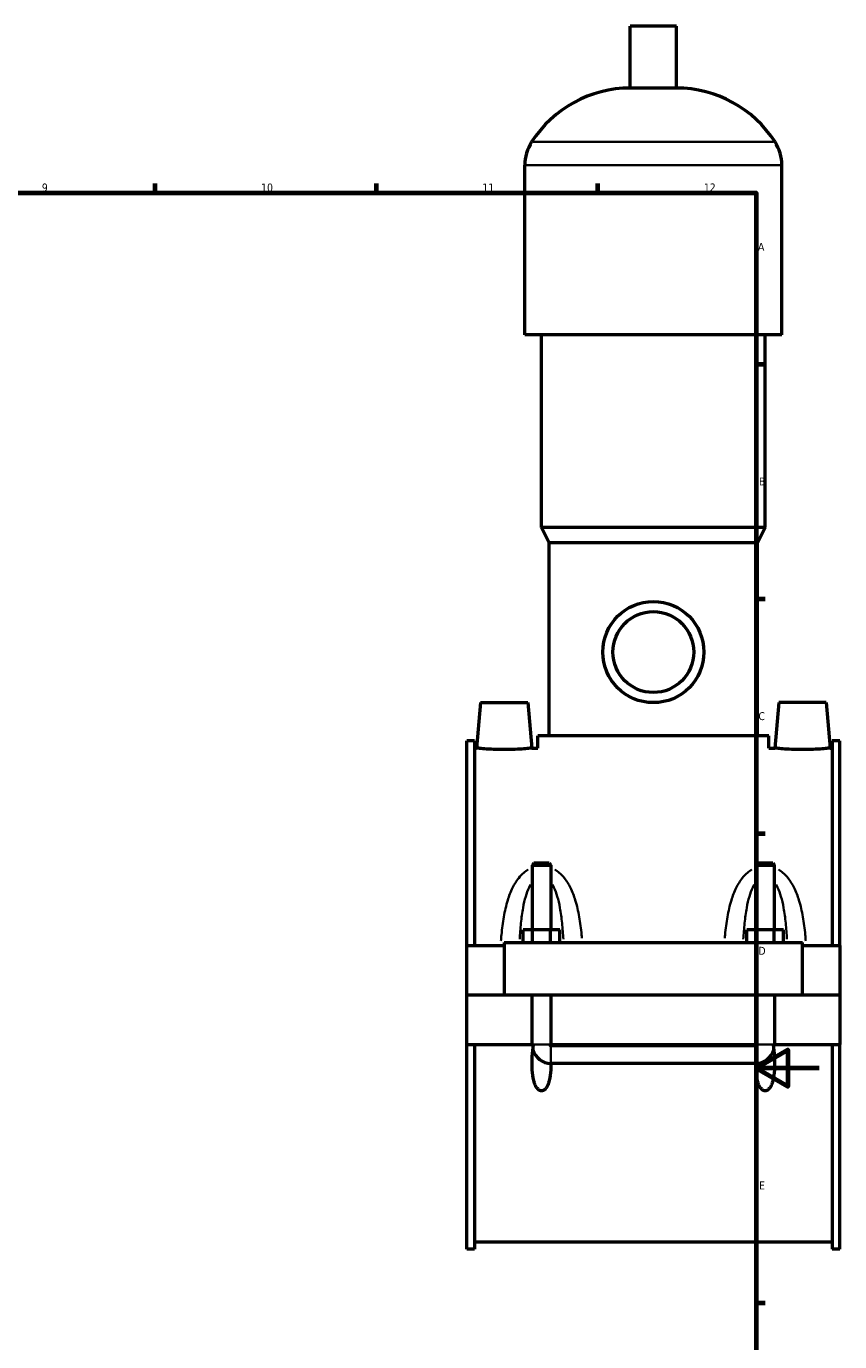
# Model space of a CAD drawing. Header units: millimetres. Extents: x 0 to 958, y -206 to 1211.
# Tile 6 of 8: x 590 to 847, y 210 to 627. Entities that reach past the tile are written whole.
import ezdxf

# ---------------------------------------------------------------- set-up
doc = ezdxf.new("R2010")
doc.units = ezdxf.units.MM
for name, color, linetype, lineweight in [('Border (ISO)', 7, 'Continuous', 70), ('Visible (ISO)', 7, 'Continuous', 50), ('Visible Narrow (ISO)', 7, 'Continuous', 35)]:
    doc.layers.add(name, color=color, linetype=linetype, lineweight=lineweight)
doc.styles.add('Note Text (ISO)', font='tahoma.ttf')

# ---------------------------------------------------------------- blocks, each defined once
blk = doc.blocks.new('Borders Default Border')
at = {"layer": 'Border (ISO)'}
for p, q in [((630.75, 574), (630.75, 576.9)), ((700.83, 574), (700.83, 576.9)), ((770.92, 574), (770.92, 576.9)), ((821, 519.75), (823.9, 519.75)), ((821, 445.5), (823.9, 445.5)), ((821, 371.25), (823.9, 371.25)), ((821, 222.75), (823.9, 222.75))]:
    blk.add_line(p, q, dxfattribs=at)
at = {"layer": 'Border (ISO)', "flags": 128}
for points in [[(20, 20), (20, 574), (821, 574), (821, 20), (20, 20)], [(841, 297), (821, 297), (831, 302.77), (831, 291.23), (821, 297)]]:
    blk.add_lwpolyline(points, dxfattribs=at)
at = {"layer": 'Border (ISO)', "color": 232, "true_color": 0xca0064, "char_height": 2.5, "attachment_point": 7, "style": 'Note Text (ISO)'}
for s, insert in [('9', (594.88, 574.35)), ('10', (664.29, 574.35)), ('11', (734.37, 574.4)), ('12', (804.46, 574.4)), ('A', (821.59, 555.62)), ('B', (821.89, 481.38)), ('C', (821.73, 407.08)), ('D', (821.73, 332.88)), ('E', (821.94, 258.63))]:
    blk.add_mtext(s, dxfattribs=dict(at, insert=insert))

msp = doc.modelspace()

# ---------------------------------------------------------------- linework, layer by layer
at = {"layer": 'Visible (ISO)'}
for p, q in [((795.784, 626.641), (781.144, 626.641)), ((781.144, 607.121), (781.144, 626.641)), ((795.784, 607.121), (795.784, 626.641)), ((795.784, 607.121), (781.144, 607.121)), ((747.797, 529.041), (747.797, 582.721)), ((829.13, 529.041), (829.13, 582.721)), ((829.13, 529.041), (747.797, 529.041)), ((753.084, 468.041), (753.084, 529.041)), ((823.844, 468.041), (823.844, 529.041)), ((823.844, 468.041), (753.084, 468.041)), ((755.524, 463.161), (753.084, 468.041)), ((821.404, 463.161), (823.844, 468.041)), ((821.404, 463.161), (755.524, 463.161)), ((755.524, 402.161), (755.524, 463.161)), ((821.404, 402.161), (821.404, 463.161)), ((733.764, 412.641), (732.506, 398.266)), ((733.764, 412.641), (748.764, 412.641)), ((748.764, 412.641), (750.021, 398.266)), ((828.164, 412.641), (826.906, 398.266)), ((843.164, 412.641), (828.164, 412.641)), ((843.164, 412.641), (844.421, 398.266)), ((729.464, 335.766), (729.464, 400.61)), ((731.824, 400.61), (729.464, 400.61)), ((731.824, 400.61), (731.824, 335.766)), ((825.064, 402.161), (751.864, 402.161)), ((751.864, 398.266), (751.864, 402.161)), ((825.064, 398.266), (825.064, 402.161)), ((845.104, 400.61), (845.104, 335.766)), ((847.464, 400.61), (845.104, 400.61)), ((847.464, 335.766), (847.464, 400.61)), ((731.824, 398.266), (732.506, 398.266)), ((750.021, 398.266), (751.864, 398.266)), ((825.064, 398.266), (826.906, 398.266)), ((844.421, 398.266), (845.104, 398.266)), ((750.664, 361.858), (750.064, 361.258)), ((750.064, 361.258), (756.064, 361.258)), ((750.064, 361.258), (750.064, 340.766)), ((755.464, 361.858), (750.664, 361.858)), ((755.464, 361.858), (756.064, 361.258)), ((756.064, 361.258), (756.064, 340.766)), ((821.464, 361.858), (820.864, 361.258)), ((820.864, 361.258), (826.864, 361.258)), ((820.864, 340.766), (820.864, 361.258)), ((826.264, 361.858), (821.464, 361.858)), ((826.264, 361.858), (826.864, 361.258)), ((826.864, 340.766), (826.864, 361.258)), ((747.29, 336.766), (747.29, 340.766)), ((750.177, 340.766), (747.29, 340.766)), ((750.177, 336.766), (750.177, 340.766)), ((755.95, 340.766), (750.177, 340.766)), ((755.95, 336.766), (755.95, 340.766)), ((758.837, 340.766), (755.95, 340.766)), ((758.837, 336.766), (758.837, 340.766)), ((818.09, 336.766), (818.09, 340.766)), ((820.977, 340.766), (818.09, 340.766)), ((820.977, 336.766), (820.977, 340.766)), ((826.75, 340.766), (820.977, 340.766)), ((826.75, 336.766), (826.75, 340.766)), ((829.637, 340.766), (826.75, 340.766)), ((829.637, 336.766), (829.637, 340.766)), ((729.464, 335.766), (741.264, 335.766)), ((729.464, 320.191), (729.464, 335.766)), ((741.264, 336.766), (835.664, 336.766)), ((741.264, 336.766), (741.264, 320.191)), ((835.664, 320.191), (835.664, 336.766)), ((835.664, 335.766), (847.464, 335.766)), ((847.464, 335.766), (847.464, 320.191)), ((729.464, 320.191), (741.264, 320.191)), ((729.464, 304.516), (729.464, 320.091)), ((750.064, 320.091), (729.464, 320.091)), ((741.264, 320.191), (835.664, 320.191)), ((750.064, 320.191), (750.064, 320.091)), ((750.064, 304.516), (750.064, 320.091)), ((756.064, 320.191), (756.064, 320.091)), ((756.064, 320.091), (756.064, 304.516)), ((820.864, 320.091), (756.064, 320.091)), ((820.864, 320.091), (820.864, 320.191)), ((820.864, 304.516), (820.864, 320.091)), ((826.864, 320.091), (826.864, 320.191)), ((826.864, 320.091), (826.864, 304.516)), ((847.464, 320.091), (826.864, 320.091)), ((835.664, 320.191), (847.464, 320.191)), ((847.464, 320.091), (847.464, 304.516)), ((729.464, 239.672), (729.464, 304.516)), ((729.464, 304.516), (750.064, 304.516)), ((731.824, 304.516), (731.824, 239.672)), ((750.064, 304.516), (750.493, 304.516)), ((755.634, 304.516), (756.064, 304.516)), ((756.064, 304.516), (820.864, 304.516)), ((756.064, 304.133), (820.864, 304.133)), ((820.864, 304.516), (821.293, 304.516)), ((826.434, 304.516), (826.864, 304.516)), ((826.864, 304.516), (847.464, 304.516)), ((845.104, 304.516), (845.104, 239.672)), ((847.464, 239.672), (847.464, 304.516)), ((820.864, 298.517), (756.064, 298.517)), ((731.824, 242.016), (845.104, 242.016)), ((731.824, 239.672), (729.464, 239.672)), ((847.464, 239.672), (845.104, 239.672))]:
    msp.add_line(p, q, dxfattribs=at)
for radius in [16, 12.8]:
    msp.add_circle((788.464, 428.641), radius, dxfattribs=at)
for centre, radius, start, end in [((781.144, 570.075), 37.046, 90, 147.38758), ((795.784, 570.075), 37.046, 32.61242, 90), ((761.379, 582.721), 13.582, 147.38758, 180), ((815.549, 582.721), 13.582, 0, 32.61242), ((756.064, 304.516), 6, 196.35381, 269.99164), ((820.864, 304.516), 6, 270.00836, 343.64619)]:
    msp.add_arc(centre, radius, start, end, dxfattribs=at)
for points, knots in [([(750.021, 398.266), (750.021, 398.266), (749.803, 398.241), (748.912, 398.147), (748.241, 398.081), (746.689, 397.956), (745.705, 397.89), (743.544, 397.795), (742.368, 397.769), (740.16, 397.769), (738.983, 397.795), (736.823, 397.89), (735.838, 397.956), (734.286, 398.081), (733.615, 398.147), (732.725, 398.241), (732.506, 398.266), (732.506, 398.266)], [1.3240456, 1.3240456, 1.3240456, 1.3240456, 1.6548674, 1.6548674, 1.9856892, 1.9856892, 2.3168902, 2.3168902, 2.6480912, 2.6480912, 2.9792923, 2.9792923, 3.3104933, 3.3104933, 3.6413151, 3.6413151, 3.9721368, 3.9721368, 3.9721368, 3.9721368]), ([(844.421, 398.266), (844.421, 398.266), (844.203, 398.241), (843.312, 398.147), (842.641, 398.081), (841.089, 397.956), (840.105, 397.89), (837.944, 397.795), (836.768, 397.769), (835.664, 397.769), (834.56, 397.769), (833.383, 397.795), (831.223, 397.89), (830.238, 397.956), (828.686, 398.081), (828.015, 398.147), (827.125, 398.241), (826.906, 398.266), (826.906, 398.266)], [3.9721368, 3.9721368, 3.9721368, 3.9721368, 4.3029586, 4.3029586, 4.6337804, 4.6337804, 4.9649814, 4.9649814, 5.2961824, 5.2961824, 5.2961824, 5.6273835, 5.6273835, 5.9585845, 5.9585845, 6.2894063, 6.2894063, 6.6202281, 6.6202281, 6.6202281, 6.6202281]), ([(756.063, 298.517), (756.066, 298.047), (756.06, 297.584), (756.008, 296.095), (755.914, 294.97), (755.604, 293.346), (755.472, 292.817), (755.129, 291.81), (754.921, 291.333), (754.465, 290.635), (754.242, 290.361), (753.843, 290.055), (753.699, 289.97), (753.394, 289.852), (753.233, 289.818), (752.895, 289.818), (752.733, 289.852), (752.428, 289.97), (752.285, 290.055), (751.886, 290.361), (751.663, 290.635), (751.207, 291.333), (750.998, 291.81), (750.655, 292.817), (750.524, 293.346), (750.213, 294.97), (750.12, 296.095), (750.002, 299.438), (750.179, 301.958), (750.493, 304.516)], [1.5513336, 1.5513336, 1.5513336, 1.5513336, 1.6942212, 1.6942212, 2.0192634, 2.0192634, 2.1817845, 2.1817845, 2.3443056, 2.3443056, 2.4456949, 2.4456949, 2.4963896, 2.4963896, 2.5470843, 2.5470843, 2.5977789, 2.5977789, 2.6484736, 2.6484736, 2.749863, 2.749863, 2.9123841, 2.9123841, 3.0749051, 3.0749051, 3.3999473, 3.3999473, 4.1252501, 4.1252501, 4.1252501, 4.1252501]), ([(755.634, 304.516), (755.641, 304.46), (755.659, 304.405), (755.714, 304.306), (755.751, 304.262), (755.834, 304.197), (755.877, 304.173), (755.968, 304.141), (756.016, 304.133), (756.064, 304.133)], [0.000070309, 0.000070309, 0.000070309, 0.000070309, 0.017488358, 0.017488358, 0.034660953, 0.034660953, 0.049385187, 0.049385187, 0.063822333, 0.063822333, 0.063822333, 0.063822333]), ([(826.434, 304.516), (826.749, 301.958), (826.926, 299.438), (826.808, 296.095), (826.714, 294.97), (826.404, 293.346), (826.272, 292.817), (825.929, 291.81), (825.721, 291.333), (825.265, 290.635), (825.042, 290.361), (824.643, 290.055), (824.499, 289.97), (824.194, 289.852), (824.033, 289.818), (823.695, 289.818), (823.533, 289.852), (823.228, 289.97), (823.085, 290.055), (822.686, 290.361), (822.463, 290.635), (822.007, 291.333), (821.798, 291.81), (821.455, 292.817), (821.324, 293.346), (821.013, 294.97), (820.92, 296.095), (820.867, 297.584), (820.861, 298.047), (820.865, 298.517)], [0.9689184, 0.9689184, 0.9689184, 0.9689184, 1.6942212, 1.6942212, 2.0192634, 2.0192634, 2.1817845, 2.1817845, 2.3443056, 2.3443056, 2.4456949, 2.4456949, 2.4963896, 2.4963896, 2.5470843, 2.5470843, 2.5977789, 2.5977789, 2.6484736, 2.6484736, 2.749863, 2.749863, 2.9123841, 2.9123841, 3.0749051, 3.0749051, 3.3999473, 3.3999473, 3.542835, 3.542835, 3.542835, 3.542835]), ([(820.864, 304.133), (820.919, 304.133), (820.973, 304.143), (821.076, 304.185), (821.123, 304.216), (821.198, 304.288), (821.227, 304.328), (821.272, 304.417), (821.287, 304.466), (821.293, 304.516)], [0, 0, 0, 0, 0.016458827, 0.016458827, 0.033336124, 0.033336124, 0.048198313, 0.048198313, 0.063681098, 0.063681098, 0.063681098, 0.063681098])]:
    msp.add_open_spline(points, degree=3, knots=knots, dxfattribs=at)
for points in [[(756.064, 298.517), (756.063, 298.517), (756.063, 298.517), (756.063, 298.517)], [(820.865, 298.517), (820.864, 298.517), (820.864, 298.517), (820.864, 298.517)]]:
    msp.add_open_spline(points, degree=3, dxfattribs=at)
at = {"layer": 'Visible Narrow (ISO)'}
for p, q in [((826.515, 590.041), (750.413, 590.041)), ((828.63, 582.721), (748.298, 582.721)), ((750.666, 304.516), (755.462, 304.516)), ((756.064, 298.552), (756.064, 303.92)), ((820.864, 298.552), (820.864, 303.92)), ((826.262, 304.516), (821.466, 304.516))]:
    msp.add_line(p, q, dxfattribs=at)
for points, knots in [([(748.848, 359.825), (748.358, 359.534), (747.897, 359.2), (746.865, 358.323), (746.323, 357.75), (745.074, 356.189), (744.438, 355.145), (743.277, 352.799), (742.777, 351.483), (741.836, 348.429), (741.44, 346.668), (740.8, 343.02), (740.562, 341.131), (740.313, 338.558), (740.255, 337.894), (740.203, 337.227)], [-3.1288305, -3.1288305, -3.1288305, -3.1288305, -2.9548335, -2.9548335, -2.7125696, -2.7125696, -2.3385804, -2.3385804, -1.9141167, -1.9141167, -1.3827561, -1.3827561, -0.8357119, -0.8357119, -0.6465069, -0.6465069, -0.6465069, -0.6465069]), ([(765.847, 338.172), (765.816, 338.522), (765.785, 338.871), (765.566, 341.131), (765.327, 343.02), (764.688, 346.668), (764.292, 348.429), (763.35, 351.483), (762.851, 352.799), (761.689, 355.145), (761.053, 356.189), (759.805, 357.75), (759.262, 358.323), (758.219, 359.209), (757.744, 359.552), (757.24, 359.848)], [-6.4150629, -6.4150629, -6.4150629, -6.4150629, -6.3154556, -6.3154556, -5.7684114, -5.7684114, -5.2370508, -5.2370508, -4.8125871, -4.8125871, -4.4385979, -4.4385979, -4.196334, -4.196334, -4.0176213, -4.0176213, -4.0176213, -4.0176213]), ([(819.688, 359.848), (819.183, 359.552), (818.708, 359.209), (817.665, 358.323), (817.123, 357.75), (815.874, 356.189), (815.238, 355.145), (814.077, 352.799), (813.577, 351.483), (812.636, 348.429), (812.24, 346.668), (811.6, 343.02), (811.362, 341.131), (811.143, 338.871), (811.111, 338.522), (811.081, 338.172)], [-3.1335462, -3.1335462, -3.1335462, -3.1335462, -2.9548336, -2.9548336, -2.7125697, -2.7125697, -2.3385806, -2.3385806, -1.914117, -1.914117, -1.3827565, -1.3827565, -0.8357105, -0.8357105, -0.7361046, -0.7361046, -0.7361046, -0.7361046]), ([(836.724, 337.227), (836.672, 337.894), (836.615, 338.558), (836.366, 341.131), (836.127, 343.02), (835.488, 346.668), (835.092, 348.429), (834.15, 351.483), (833.651, 352.799), (832.489, 355.145), (831.853, 356.189), (830.605, 357.75), (830.062, 358.323), (829.031, 359.2), (828.569, 359.534), (828.08, 359.825)], [-6.5046606, -6.5046606, -6.5046606, -6.5046606, -6.315457, -6.315457, -5.768411, -5.768411, -5.2370505, -5.2370505, -4.8125869, -4.8125869, -4.4385978, -4.4385978, -4.1963339, -4.1963339, -4.022337, -4.022337, -4.022337, -4.022337]), ([(746.152, 337.843), (746.252, 339.55), (746.38, 341.238), (746.723, 344.545), (746.939, 346.166), (747.453, 348.975), (747.726, 350.187), (748.359, 352.344), (748.706, 353.305), (749.278, 354.513), (749.447, 354.835), (749.627, 355.14)], [0.8512606, 0.8512606, 0.8512606, 0.8512606, 1.3827561, 1.3827561, 1.9141167, 1.9141167, 2.3385804, 2.3385804, 2.7125696, 2.7125696, 2.8565567, 2.8565567, 2.8565567, 2.8565567]), ([(756.5, 355.14), (756.68, 354.835), (756.849, 354.513), (757.422, 353.305), (757.768, 352.344), (758.402, 350.187), (758.675, 348.975), (759.188, 346.166), (759.404, 344.545), (759.748, 341.238), (759.876, 339.55), (759.975, 337.843)], [4.2946108, 4.2946108, 4.2946108, 4.2946108, 4.4385979, 4.4385979, 4.8125871, 4.8125871, 5.2370508, 5.2370508, 5.7684114, 5.7684114, 6.2999069, 6.2999069, 6.2999069, 6.2999069]), ([(816.952, 337.843), (817.052, 339.55), (817.18, 341.238), (817.523, 344.545), (817.739, 346.166), (818.253, 348.975), (818.526, 350.187), (819.159, 352.344), (819.506, 353.305), (820.078, 354.513), (820.247, 354.835), (820.427, 355.14)], [0.8512606, 0.8512606, 0.8512606, 0.8512606, 1.3827565, 1.3827565, 1.914117, 1.914117, 2.3385806, 2.3385806, 2.7125697, 2.7125697, 2.8565567, 2.8565567, 2.8565567, 2.8565567]), ([(827.3, 355.14), (827.48, 354.835), (827.649, 354.513), (828.222, 353.305), (828.568, 352.344), (829.202, 350.187), (829.475, 348.975), (829.988, 346.166), (830.204, 344.545), (830.548, 341.238), (830.676, 339.55), (830.775, 337.843)], [4.2946108, 4.2946108, 4.2946108, 4.2946108, 4.4385978, 4.4385978, 4.8125869, 4.8125869, 5.2370505, 5.2370505, 5.768411, 5.768411, 6.2999069, 6.2999069, 6.2999069, 6.2999069])]:
    msp.add_open_spline(points, degree=3, knots=knots, dxfattribs=at)

# ---------------------------------------------------------------- block references
msp.add_blockref('Borders Default Border', (0, 0))

doc.saveas('drawing.dxf')
